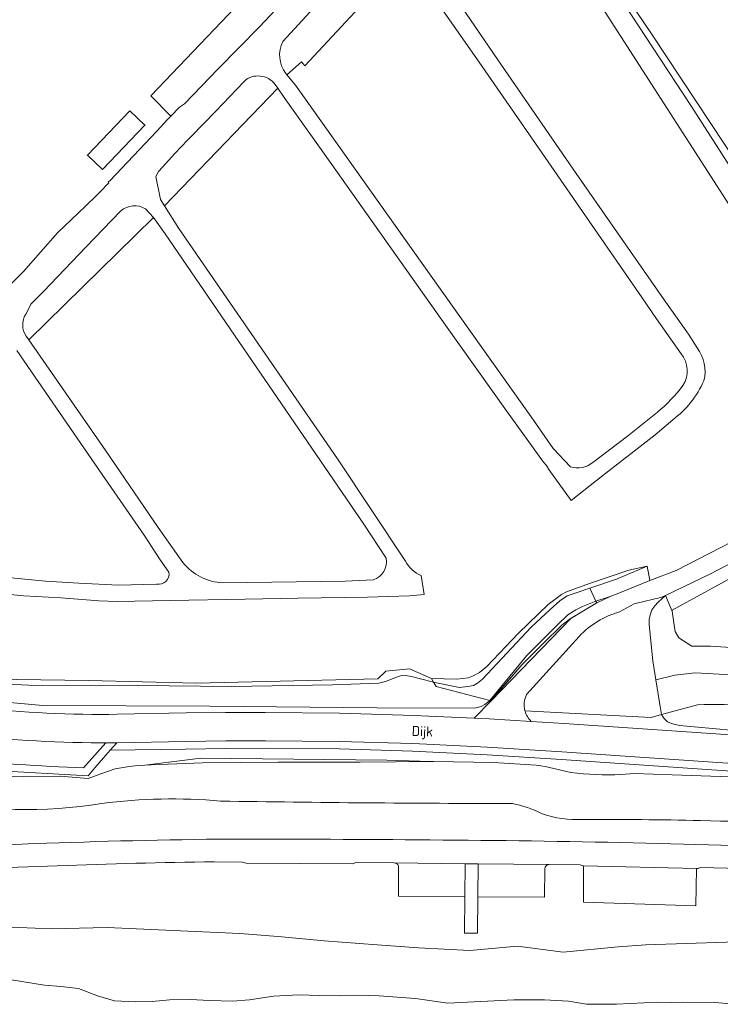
# Model space of a CAD drawing. Extents: x 184422 to 186971, y 345860 to 349088.
# Tile 12 of 59: x 185350 to 185476, y 346800 to 346977. Entities that reach past the tile are written whole.
import ezdxf
from ezdxf.enums import TextEntityAlignment as Align

# ---------------------------------------------------------------- set-up
doc = ezdxf.new("R2010")
doc.units = 0
for name, color, linetype, lineweight in [('B-WE-GR-BEPLANTING_CULTUUR_BOSPLANTSOEN-GV', 90, 'Continuous', 18), ('B-WE-GR-BOUWLAND-GV', 80, 'Continuous', 13), ('B-WE-GR-GRAS-GV', 60, 'Continuous', 13), ('B-WE-GR-HOUTWAL-GV', 40, 'Continuous', 13), ('B-WE-GR-STRUIK-GV', 90, 'Continuous', 13), ('B-WE-GW-TALUD_KRUIN-G', 90, 'Continuous', 18), ('B-WE-IE-TERREINAFSCHEIDING_KUNSTMATIG_HEKWERK-G', 20, 'IE-TERREINAFSCHEIDING-KUNSTMATIG', 18), ('B-WE-OG-BEBOUWING-GV', 7, 'Continuous', 35), ('B-WE-OG-TERREIN_CULTUURSCHEIDING-GV', 7, 'Continuous', 18), ('B-WE-OG-TERREIN_ERF-GV', 7, 'Continuous', 18), ('B-WE-OG-TOPOGRAFIE-T18', 1, 'Continuous', 18), ('B-WE-OG-WATER-GV', 130, 'Continuous', 18), ('B-WE-OG-WEG-GV', 7, 'Continuous', 18), ('B-WE-VH-ONVERHARD-GV', 252, 'Continuous', 18), ('B-WE-VH-VERHARDING_ASFALT-GV', 252, 'Continuous', 18), ('B-WE-VH-VERHARDING_BETONSTRAATSTEEN-GV', 252, 'Continuous', 18), ('B-WE-VH-VERHARDING_GESLOTEN-GV', 252, 'Continuous', 18), ('B-WE-VH-VERHARDING_OPEN-GV', 252, 'Continuous', 18)]:
    doc.layers.add(name, color=color, linetype=linetype, lineweight=lineweight)
doc.styles.add('NLCS-ISO-M1000-T18', font='NLCS-ISO.ttf', dxfattribs={"height": 1.8})
doc.linetypes.add('IE-TERREINAFSCHEIDING-KUNSTMATIG', pattern='A,4,[82,NLCS.SHX,S=0.75,R=90,X=0,Y=0],4,-2', length=10)

msp = doc.modelspace()

# ---------------------------------------------------------------- linework, layer by layer
at = {"layer": 'B-WE-GR-BEPLANTING_CULTUUR_BOSPLANTSOEN-GV', "flags": 128}
for points in [[(185441.032, 346853.168), (185463.747, 346851.969), (185465.592, 346852.494), (185465.328, 346853.927), (185464.56, 346858.716), (185464.009, 346862.147), (185463.344, 346868.683), (185463.351, 346869.555), (185463.537, 346870.41), (185463.87, 346871.263), (185464.373, 346871.993), (185464.957, 346872.64), (185466.275, 346873.867), (185465.628, 346873.556), (185460.664, 346872.362), (185458.01, 346870.92)], [(185450.781, 346866.522), (185441.332, 346856.066)]]:
    msp.add_lwpolyline(points, dxfattribs=at)
at = {"layer": 'B-WE-GR-BEPLANTING_CULTUUR_BOSPLANTSOEN-GV'}
for points in [[(185458.01, 346870.92, 0.1335065), (185450.781, 346866.522)], [(185441.332, 346856.066, 0.1821714), (185441.032, 346853.168)]]:
    msp.add_lwpolyline(points, format="xyb", dxfattribs=at)
at = {"layer": 'B-WE-GR-BOUWLAND-GV', "flags": 128}
for points in [[(185487.76, 347088.99), (185453.196, 347063.36), (185444.124, 347056.602), (185422.099, 347040.195), (185420.417, 347038.738), (185439.095, 347011.416), (185441.232, 347008.156), (185463.897, 346974.597), (185487.362, 346939.185)], [(185511.331, 346895.184), (185467.502, 346871.256), (185467.532, 346871.026), (185467.859, 346868.518), (185468.035, 346867.395), (185468.7, 346866.278), (185471.051, 346864.778), (185474.37, 346864.761), (185477.176, 346864.589)]]:
    msp.add_lwpolyline(points, dxfattribs=at)
at = {"layer": 'B-WE-GR-GRAS-GV', "flags": 128}
for points in [[(185452.719, 346875.184), (185457.503, 346876.826), (185462.994, 346879.119), (185459.695, 346878.439), (185452.845, 346876.082), (185448.493, 346874.523), (185447.635, 346874.047), (185445.224, 346872.241), (185439.892, 346867.123), (185434.19, 346861.096), (185432.845, 346860.037), (185431.702, 346859.438), (185430.835, 346859.098), (185428.823, 346858.806), (185424.247, 346858.928), (185424.613, 346858.296), (185424.837, 346858.236), (185429.27, 346857.326), (185430.792, 346857.504), (185431.776, 346857.709), (185432.498, 346858.106), (185433.393, 346858.813), (185442.176, 346868.147), (185445.575, 346871.36), (185447.337, 346872.89), (185448.633, 346873.785), (185449.896, 346874.215)], [(185462.994, 346879.119), (185457.503, 346876.826), (185452.719, 346875.184), (185453.802, 346872.827), (185456.33, 346873.67), (185456.341, 346873.675), (185458.186, 346874.389), (185463.467, 346876.575)], [(185453.802, 346872.827), (185452.719, 346875.184), (185449.896, 346874.215), (185448.633, 346873.785), (185447.337, 346872.89), (185445.575, 346871.36), (185442.176, 346868.147), (185433.393, 346858.813), (185432.498, 346858.106), (185431.776, 346857.709), (185430.792, 346857.504), (185429.27, 346857.326), (185424.837, 346858.236), (185424.613, 346858.296), (185425.061, 346857.521), (185434.715, 346855.01), (185441.359, 346863.083), (185446.966, 346868.675), (185448.768, 346870.391), (185450.201, 346871.297), (185451.412, 346871.892), (185452.872, 346872.518)], [(185456.33, 346873.67), (185453.802, 346872.827), (185453.941, 346872.523)], [(185453.941, 346872.523), (185453.802, 346872.827), (185452.872, 346872.518), (185451.412, 346871.892), (185450.201, 346871.297), (185448.768, 346870.391), (185446.966, 346868.675), (185441.359, 346863.083), (185434.715, 346855.01), (185434.901, 346854.961), (185434.913, 346854.975), (185440.516, 346861.45), (185444.274, 346865.159), (185447.694, 346868.532), (185448.97, 346869.577), (185449.334, 346869.794), (185451.241, 346870.929)]]:
    msp.add_lwpolyline(points, close=True, dxfattribs=at)
for points in [[(185337.194, 346858.422), (185351.844, 346857.747), (185371.462, 346857.679), (185388.34, 346857.509), (185406.413, 346857.823), (185414.768, 346858.123), (185415.516, 346858.285), (185416.162, 346858.488), (185417.45, 346859.029), (185418.683, 346859.417), (185419.54, 346859.468), (185420.668, 346859.316), (185422.289, 346858.918), (185424.613, 346858.296), (185424.247, 346858.928), (185420.288, 346860.677), (185416.044, 346860.293), (185414.616, 346858.877), (185381.937, 346858.134), (185362.647, 346858.595), (185349.714, 346858.753)], [(185417.552, 346825.812), (185417.463, 346825.813), (185410.55, 346825.887), (185410.101, 346825.676), (185390.949, 346825.753), (185390.229, 346825.976), (185385.179, 346826.021)], [(185444.585, 346824.831), (185444.557, 346819.689), (185432.567, 346819.754), (185432.531, 346813.226), (185430.18, 346813.227), (185430.216, 346819.767), (185418.284, 346819.832), (185418.314, 346825.324)], [(185477.964, 346824.829), (185477.873, 346824.842), (185477.754, 346824.844), (185477.397, 346824.85), (185472.613, 346825.011), (185472.164, 346824.82), (185471.889, 346824.826), (185471.734, 346818.105), (185451.534, 346818.754), (185451.557, 346825.295), (185450.985, 346825.453), (185445.395, 346825.513), (185445.192, 346825.5)], [(185344.097, 346814.464), (185355.948, 346813.996), (185365.907, 346814.211), (185377.791, 346813.686), (185389.794, 346813.134), (185396.691, 346812.592), (185404.946, 346811.834), (185414.497, 346811.09), (185421.918, 346810.562), (185431.129, 346810.088), (185439.712, 346810.868), (185447.921, 346809.801), (185457.776, 346810.773), (185462.771, 346811.087), (185479.076, 346811.626)]]:
    msp.add_lwpolyline(points, dxfattribs=at)
at = {"layer": 'B-WE-GR-GRAS-GV'}
for points in [[(185364.945, 346836.511, -0.0936262), (185333.875, 346837.232)], [(185386.328, 346836.931, 0.0533195), (185364.945, 346836.511)], [(185438.792, 346836.488, -0.0036781), (185386.328, 346836.931)], [(185444.024, 346834.695, 0.0691229), (185438.792, 346836.488)], [(185451.435, 346833.641, -0.1035503), (185444.024, 346834.695)], [(185472.574, 346833.43, 0.006388), (185451.435, 346833.641)], [(185530.615, 346831.357, 0.0072498), (185472.574, 346833.43)], [(185316.359, 346827.47, -0.0042245), (185352.876, 346829.284)], [(185352.876, 346829.284, -0.0065585), (185388.241, 346830.112)], [(185388.241, 346830.112, -0.00154), (185423.967, 346829.951)], [(185423.967, 346829.951, -0.004107), (185460.5, 346829.421)], [(185460.5, 346829.421, -0.0005016), (185496.568, 346828.485)], [(185385.179, 346826.021, 0.011684), (185328.759, 346823.938)], [(185418.314, 346825.324, 0.2605561), (185417.552, 346825.812)], [(185445.192, 346825.5, 0.3307019), (185444.585, 346824.831)]]:
    msp.add_lwpolyline(points, format="xyb", dxfattribs=at)
at = {"layer": 'B-WE-GR-HOUTWAL-GV', "flags": 128}
msp.add_lwpolyline([(185372.726, 346843.386), (185373.861, 346843.445), (185383.103, 346843.786), (185396.589, 346843.919), (185411.434, 346843.912), (185424.117, 346844.023), (185416.221, 346844.261), (185382.798, 346844.661)], close=True, dxfattribs=at)
at = {"layer": 'B-WE-GR-STRUIK-GV', "flags": 128}
for points in [[(185479.076, 346811.626), (185462.771, 346811.087), (185457.776, 346810.773), (185447.921, 346809.801), (185439.712, 346810.868), (185431.129, 346810.088), (185421.918, 346810.562), (185414.497, 346811.09), (185404.946, 346811.834), (185396.691, 346812.592), (185389.794, 346813.134), (185377.791, 346813.686), (185365.907, 346814.211), (185355.948, 346813.996), (185344.097, 346814.464)], [(185346.884, 346805.105), (185354.647, 346803.839), (185357.597, 346803.634), (185360.781, 346803.232), (185364.205, 346801.916), (185367.227, 346801.071), (185370.983, 346800.885), (185374.041, 346800.901), (185377.153, 346801.195), (185380.906, 346801.284), (185384.353, 346801.083), (185388.451, 346800.977), (185391.518, 346801.237), (185395.829, 346801.905), (185400.399, 346802.09), (185404.088, 346801.991), (185407.919, 346801.96), (185410.878, 346802.053), (185414.832, 346801.934), (185421.384, 346801.452), (185427.167, 346800.633), (185439.065, 346801.193), (185444.53, 346801.243), (185448.85, 346800.973), (185452.123, 346800.417), (185457.467, 346800.444), (185464.862, 346800.787), (185467.369, 346800.743), (185469.411, 346800.817), (185475.143, 346800.737), (185478.734, 346800.438)]]:
    msp.add_lwpolyline(points, dxfattribs=at)
at = {"layer": 'B-WE-GW-TALUD_KRUIN-G', "flags": 128}
for points in [[(185462.994, 346879.119), (185457.503, 346876.826), (185452.719, 346875.184)], [(185452.719, 346875.184), (185449.896, 346874.215), (185448.633, 346873.785), (185447.337, 346872.89), (185445.575, 346871.36), (185442.176, 346868.147), (185433.393, 346858.813), (185432.498, 346858.106), (185431.776, 346857.709), (185430.792, 346857.504), (185429.27, 346857.326), (185424.837, 346858.236), (185424.613, 346858.296)], [(185466.275, 346873.867), (185464.957, 346872.64), (185464.373, 346871.993), (185463.87, 346871.263), (185463.537, 346870.41), (185463.351, 346869.555), (185463.344, 346868.683), (185464.009, 346862.147), (185464.56, 346858.716), (185467.969, 346859.549), (185471.645, 346859.966), (185550.002, 346855.62)], [(185424.613, 346858.296), (185422.289, 346858.918), (185420.668, 346859.316), (185419.54, 346859.468), (185418.683, 346859.417), (185417.45, 346859.029), (185416.162, 346858.488), (185415.516, 346858.285), (185414.768, 346858.123), (185406.413, 346857.823), (185388.34, 346857.509), (185371.462, 346857.679), (185351.844, 346857.747), (185337.194, 346858.422), (185327.996, 346859.25), (185325.646, 346859.492), (185323.3, 346859.779), (185320.96, 346860.113), (185318.626, 346860.492), (185316.299, 346860.917), (185313.982, 346861.387), (185311.676, 346861.903), (185309.381, 346862.463)], [(185465.592, 346852.494), (185465.913, 346851.992), (185466.075, 346851.74), (185466.649, 346851.197), (185467.356, 346850.898), (185468.031, 346850.697), (185468.902, 346850.494), (185470.124, 346850.37), (185483.24, 346849.213), (185510.815, 346847.589), (185540.775, 346845.587), (185549.036, 346844.918), (185551.475, 346845.012), (185553.312, 346845.34), (185555.215, 346845.854), (185555.608, 346845.98), (185556.351, 346846.218), (185557.626, 346846.626), (185559.074, 346847.201), (185560.115, 346847.861), (185560.771, 346848.41), (185564.114, 346853.454), (185565.129, 346855.651), (185566.837, 346859.344)], [(185443.081, 346843.389), (185435.381, 346843.86), (185424.627, 346844.027), (185424.117, 346844.023), (185411.434, 346843.912), (185396.589, 346843.919), (185383.103, 346843.786), (185373.861, 346843.445), (185372.726, 346843.386), (185371.529, 346843.324), (185369.886, 346843.143), (185368.427, 346842.918), (185367.356, 346842.703), (185364.802, 346841.83), (185362.502, 346840.979), (185357.492, 346841.39), (185350.82, 346841.297), (185343.371, 346841.449)], [(185372.726, 346843.386), (185373.861, 346843.445), (185383.103, 346843.786), (185396.589, 346843.919), (185411.434, 346843.912), (185424.117, 346844.023)], [(185483.103, 346841.094), (185467.524, 346841.617), (185460.661, 346841.912), (185458.303, 346841.701)], [(185479.076, 346811.626), (185462.771, 346811.087), (185457.776, 346810.773), (185447.921, 346809.801), (185439.712, 346810.868), (185431.129, 346810.088), (185421.918, 346810.562), (185414.497, 346811.09), (185404.946, 346811.834), (185396.691, 346812.592), (185389.794, 346813.134), (185377.791, 346813.686), (185365.907, 346814.211), (185355.948, 346813.996), (185344.097, 346814.464), (185329.501, 346815.616), (185327.859, 346815.309), (185327.012, 346814.904), (185326.248, 346813.273)]]:
    msp.add_lwpolyline(points, dxfattribs=at)
at = {"layer": 'B-WE-GW-TALUD_KRUIN-G'}
for points in [[(185449.292, 346842.038, 0.030533), (185443.081, 346843.389)], [(185458.303, 346841.701, -0.0383035), (185449.292, 346842.038)]]:
    msp.add_lwpolyline(points, format="xyb", dxfattribs=at)
at = {"layer": 'B-WE-IE-TERREINAFSCHEIDING_KUNSTMATIG_HEKWERK-G', "flags": 128}
for points in [[(185462.994, 346879.119), (185459.695, 346878.439), (185452.845, 346876.082), (185448.493, 346874.523), (185447.635, 346874.047), (185445.224, 346872.241), (185439.892, 346867.123), (185434.19, 346861.096), (185432.845, 346860.037), (185431.702, 346859.438), (185430.835, 346859.098), (185428.823, 346858.806), (185424.247, 346858.928)], [(185463.467, 346876.575), (185458.186, 346874.389), (185456.341, 346873.675), (185456.33, 346873.67)], [(185452.719, 346875.184), (185453.802, 346872.827)], [(185456.33, 346873.67), (185453.941, 346872.523)], [(185453.941, 346872.523), (185451.241, 346870.929), (185448.97, 346869.577), (185447.694, 346868.532), (185444.274, 346865.159), (185440.516, 346861.45), (185434.901, 346854.961), (185434.715, 346855.01)], [(185453.802, 346872.827), (185453.941, 346872.523)], [(185424.247, 346858.928), (185420.288, 346860.677), (185416.044, 346860.293), (185414.616, 346858.877), (185381.937, 346858.134), (185362.647, 346858.595), (185349.714, 346858.753), (185345.65, 346858.934), (185338.739, 346859.241), (185326.19, 346860.465), (185312.62, 346863.025), (185311.811, 346863.573), (185311.007, 346864.798), (185311.006, 346867.247), (185310.307, 346868.161), (185309.381, 346862.463)], [(185468.035, 346867.395), (185468.7, 346866.278)], [(185471.051, 346864.778), (185468.7, 346866.278)], [(185474.37, 346864.761), (185471.051, 346864.778)], [(185477.176, 346864.589), (185474.37, 346864.761)], [(185424.613, 346858.296), (185424.247, 346858.928)], [(185434.715, 346855.01), (185425.061, 346857.521), (185424.613, 346858.296)]]:
    msp.add_lwpolyline(points, dxfattribs=at)
at = {"layer": 'B-WE-OG-BEBOUWING-GV', "flags": 128}
msp.add_lwpolyline([(185369.996, 346960.965), (185362.395, 346953.003), (185365.113, 346950.411), (185372.71, 346958.374)], close=True, dxfattribs=at)
at = {"layer": 'B-WE-OG-TERREIN_CULTUURSCHEIDING-GV', "flags": 128}
for points in [[(185467.532, 346871.026), (185466.275, 346873.867), (185464.957, 346872.64), (185464.373, 346871.993), (185463.87, 346871.263), (185463.537, 346870.41), (185463.351, 346869.555), (185463.344, 346868.683), (185464.009, 346862.147), (185464.56, 346858.716), (185467.969, 346859.549), (185471.645, 346859.966), (185550.002, 346855.62)], [(185564.673, 346862.036), (185561.73, 346862.091), (185558.88, 346861.266), (185553.192, 346859.3), (185549.921, 346859.194), (185547.039, 346859.151), (185544.31, 346859.269), (185541.379, 346859.472), (185535.396, 346860.019), (185523.312, 346861.124), (185513.84, 346861.739), (185501.534, 346862.663), (185495.532, 346863.173), (185489.286, 346863.704), (185483.405, 346864.205), (185477.176, 346864.589), (185474.37, 346864.761), (185471.051, 346864.778), (185468.7, 346866.278), (185468.035, 346867.395), (185467.859, 346868.518), (185467.532, 346871.026)], [(185338.458, 346855.522), (185354.396, 346854.126), (185384.402, 346853.993), (185414.397, 346853.66), (185431.973, 346853.603), (185433.171, 346853.93), (185433.812, 346854.308), (185434.587, 346854.855), (185434.715, 346855.01), (185425.061, 346857.521), (185424.613, 346858.296), (185422.289, 346858.918), (185420.668, 346859.316), (185419.54, 346859.468), (185418.683, 346859.417), (185417.45, 346859.029), (185416.162, 346858.488), (185415.516, 346858.285), (185414.768, 346858.123), (185406.413, 346857.823), (185388.34, 346857.509), (185371.462, 346857.679), (185351.844, 346857.747), (185337.194, 346858.422)], [(185550.002, 346855.62), (185471.645, 346859.966), (185467.969, 346859.549), (185464.56, 346858.716), (185465.328, 346853.927), (185465.592, 346852.494)], [(185472.077, 346854.232), (185465.592, 346852.494), (185465.913, 346851.992), (185466.075, 346851.74), (185466.649, 346851.197), (185467.356, 346850.898), (185468.031, 346850.697), (185468.902, 346850.494), (185470.124, 346850.37), (185483.24, 346849.213)], [(185465.592, 346852.494), (185472.077, 346854.232)], [(185443.081, 346843.389), (185435.381, 346843.86), (185424.627, 346844.027), (185424.117, 346844.023), (185411.434, 346843.912), (185396.589, 346843.919), (185383.103, 346843.786), (185373.861, 346843.445), (185372.726, 346843.386), (185371.529, 346843.324), (185369.886, 346843.143), (185368.427, 346842.918), (185367.356, 346842.703), (185364.802, 346841.83), (185362.502, 346840.979), (185357.492, 346841.39), (185350.82, 346841.297), (185343.371, 346841.449)], [(185483.103, 346841.094), (185467.524, 346841.617), (185460.661, 346841.912), (185458.303, 346841.701)]]:
    msp.add_lwpolyline(points, dxfattribs=at)
at = {"layer": 'B-WE-OG-TERREIN_CULTUURSCHEIDING-GV'}
for points in [[(185481.584, 346854.042, 0.0260903), (185472.077, 346854.232)], [(185472.077, 346854.232, -0.0260903), (185481.584, 346854.042)], [(185449.292, 346842.038, 0.030533), (185443.081, 346843.389)], [(185458.303, 346841.701, -0.0383035), (185449.292, 346842.038)], [(185333.875, 346837.232, 0.0936262), (185364.945, 346836.511)], [(185364.945, 346836.511, -0.0533195), (185386.328, 346836.931)], [(185386.328, 346836.931, 0.0036781), (185438.792, 346836.488)], [(185438.792, 346836.488, -0.0691229), (185444.024, 346834.695)], [(185444.024, 346834.695, 0.1035503), (185451.435, 346833.641)], [(185451.435, 346833.641, -0.006388), (185472.574, 346833.43)], [(185472.574, 346833.43, -0.0072498), (185530.615, 346831.357)]]:
    msp.add_lwpolyline(points, format="xyb", dxfattribs=at)
at = {"layer": 'B-WE-OG-TERREIN_ERF-GV', "flags": 128}
for points in [[(185477.226, 346944.899), (185451.011, 346985.624), (185412.142, 347039.004), (185425.525, 347049.346), (185487.731, 347094.563)], [(185339.195, 346928.283), (185341.3, 346928.378), (185344.974, 346928.709), (185346.644, 346929.051), (185347.397, 346929.205), (185348.766, 346929.918), (185350.881, 346932.069), (185357.011, 346939.002), (185362.069, 346943.821), (185364.045, 346945.739), (185364.646, 346946.323), (185366.264, 346948.004), (185366.107, 346948.224), (185366.264, 346948.265), (185366.406, 346948.348), (185374.932, 346957.338), (185376.752, 346959.367), (185377.361, 346959.96), (185373.79, 346963.628), (185410.544, 347002.125), (185418.599, 346993.846)], [(185419.373, 346993.106), (185421.786, 346990.464), (185423.916, 346987.777), (185429.583, 346979.737), (185436.177, 346970.13), (185450.241, 346949.703), (185466.078, 346926.982), (185470.442, 346920.814), (185471.987, 346918.345)], [(185469.1, 346917.305), (185464.678, 346923.568), (185462.095, 346927.356), (185442.934, 346955.103), (185433.331, 346968.921), (185421.51, 346985.92), (185419.498, 346988.409), (185401.497, 346969.052), (185400.878, 346969.751), (185398.259, 346967.43), (185399.821, 346965.556), (185422.55, 346933.534), (185442.143, 346905.98), (185446.136, 346900.26), (185449.213, 346896.959)], [(185467.594, 346905.447), (185464.473, 346902.743), (185455.04, 346895.396), (185449.336, 346890.943), (185445.313, 346896.499), (185444.888, 346897.194), (185444.357, 346897.811), (185437.708, 346907.024), (185426.757, 346922.433), (185406.351, 346951.327), (185397.778, 346963.343), (185396.617, 346964.99), (185376.22, 346943.882), (185378.829, 346939.794), (185407.344, 346898.423), (185419.558, 346880.021)], [(185416.096, 346880.555), (185412.099, 346886.665), (185376.387, 346938.847), (185374.264, 346941.779), (185351.839, 346919.78), (185365.725, 346899.858), (185375.133, 346886.078), (185379.557, 346879.799)], [(185377.051, 346878.031), (185375.469, 346880.302), (185372.609, 346884.693), (185365.03, 346895.612), (185349.669, 346917.909)], [(185453.228, 346897.745), (185459.468, 346902.494), (185464.852, 346906.783)], [(185349.714, 346858.753), (185362.647, 346858.595), (185381.937, 346858.134), (185414.616, 346858.877), (185416.044, 346860.293), (185420.288, 346860.677), (185424.247, 346858.928), (185428.823, 346858.806), (185430.835, 346859.098), (185431.702, 346859.438), (185432.845, 346860.037), (185434.19, 346861.096), (185439.892, 346867.123), (185445.224, 346872.241), (185447.635, 346874.047), (185448.493, 346874.523), (185452.845, 346876.082), (185459.695, 346878.439), (185462.994, 346879.119), (185463.467, 346876.575), (185468.232, 346878.362), (185502.181, 346895.846)], [(185422.398, 346877.46), (185422.91, 346874.059), (185420.267, 346873.798), (185412.751, 346873.574), (185400.227, 346873.387), (185390.741, 346873.22), (185377.277, 346872.996), (185367.718, 346872.781), (185364.415, 346872.912), (185357.58, 346873.432), (185350.971, 346873.802), (185344.759, 346874.393), (185329.714, 346876.68), (185324.107, 346877.701), (185317.219, 346879.045), (185316.072, 346879.525), (185315.075, 346880.152), (185314.356, 346880.593), (185313.124, 346881.476), (185312.779, 346881.869), (185312.454, 346882.38), (185312.06, 346883.261), (185311.55, 346884.259), (185311.266, 346885.078)], [(185316.827, 346883.368), (185318.513, 346882.29), (185320.275, 346881.339), (185322.911, 346880.826), (185329.954, 346879.569), (185337.329, 346878.462), (185346.154, 346877.265), (185354.853, 346876.414), (185360.827, 346876.061), (185367.947, 346875.728)], [(185386.723, 346876.144), (185408.7, 346876.46), (185413.759, 346876.662)], [(185367.947, 346875.728), (185374.809, 346875.9)]]:
    msp.add_lwpolyline(points, dxfattribs=at)
msp.add_lwpolyline([(185372.71, 346958.374), (185365.113, 346950.411), (185362.395, 346953.003), (185369.996, 346960.965)], close=True, dxfattribs=at)
at = {"layer": 'B-WE-OG-TERREIN_ERF-GV'}
for points in [[(185469.445, 346911.599, 0.3282378), (185469.1, 346917.305)], [(185471.987, 346918.345, -0.2323962), (185473.21, 346912.463)], [(185473.21, 346912.463, -0.131065), (185467.594, 346905.447)], [(185464.852, 346906.783, 0.0600479), (185469.445, 346911.599)], [(185449.213, 346896.959, 0.2430852), (185453.228, 346897.745)], [(185413.759, 346876.662, 0.3786828), (185416.096, 346880.555)], [(185379.557, 346879.799, 0.2179368), (185386.723, 346876.144)], [(185419.558, 346880.021, 0.1771853), (185422.398, 346877.46)], [(185374.809, 346875.9, 0.5051506), (185377.051, 346878.031)]]:
    msp.add_lwpolyline(points, format="xyb", dxfattribs=at)
at = {"layer": 'B-WE-OG-WATER-GV', "flags": 128}
msp.add_lwpolyline([(185478.734, 346800.438), (185475.143, 346800.737), (185469.411, 346800.817), (185467.369, 346800.743), (185464.862, 346800.787), (185457.467, 346800.444), (185452.123, 346800.417), (185448.85, 346800.973), (185444.53, 346801.243), (185439.065, 346801.193), (185427.167, 346800.633), (185421.384, 346801.452), (185414.832, 346801.934), (185410.878, 346802.053), (185407.919, 346801.96), (185404.088, 346801.991), (185400.399, 346802.09), (185395.829, 346801.905), (185391.518, 346801.237), (185388.451, 346800.977), (185384.353, 346801.083), (185380.906, 346801.284), (185377.153, 346801.195), (185374.041, 346800.901), (185370.983, 346800.885), (185367.227, 346801.071), (185364.205, 346801.916), (185360.781, 346803.232), (185357.597, 346803.634), (185354.647, 346803.839), (185346.884, 346805.105)], dxfattribs=at)
at = {"layer": 'B-WE-OG-WEG-GV', "flags": 128}
for points in [[(185487.731, 347094.563), (185425.525, 347049.346), (185412.142, 347039.004), (185451.011, 346985.624), (185477.226, 346944.899), (185503.765, 346903.968), (185504.566, 346901.077), (185504.157, 346898.194), (185502.181, 346895.846), (185468.232, 346878.362), (185463.467, 346876.575)], [(185458.01, 346870.92), (185460.664, 346872.362), (185465.628, 346873.556), (185466.275, 346873.867), (185474.381, 346877.767), (185491.933, 346886.897), (185502.006, 346892.434), (185509.782, 346897.012), (185510.022, 346897.528), (185510.029, 346898.049), (185507.634, 346903.336), (185501.192, 346915.227), (185491.831, 346929.458), (185481.995, 346944.538), (185470.887, 346961.928), (185460.068, 346978.285), (185447.372, 346997.26), (185430.154, 347023.215), (185419.831, 347038.231), (185420.417, 347038.738), (185422.099, 347040.195), (185444.124, 347056.602), (185453.196, 347063.36), (185487.76, 347088.99)], [(185463.467, 346876.575), (185458.186, 346874.389), (185456.341, 346873.675), (185456.33, 346873.67), (185453.941, 346872.523), (185451.241, 346870.929), (185449.334, 346869.794), (185434.979, 346854.952), (185431.91, 346851.808), (185434.591, 346851.684), (185442.173, 346851.234)], [(185364.762, 346852.495), (185366.234, 346852.488), (185367.706, 346852.518), (185380.111, 346852.805), (185387.211, 346852.818), (185394.311, 346852.851), (185407.697, 346852.701), (185421.08, 346852.308), (185431.91, 346851.808), (185434.979, 346854.952), (185449.334, 346869.794), (185448.97, 346869.577), (185447.694, 346868.532), (185444.274, 346865.159), (185440.516, 346861.45), (185434.913, 346854.975), (185434.901, 346854.961), (185434.715, 346855.01), (185434.587, 346854.855), (185433.812, 346854.308), (185433.171, 346853.93), (185431.973, 346853.603), (185414.397, 346853.66), (185384.402, 346853.993), (185354.396, 346854.126), (185338.458, 346855.522)], [(185441.332, 346856.066), (185450.781, 346866.522)], [(185616.219, 346833.924), (185591.773, 346834.732), (185587.416, 346833.023), (185576.894, 346833.687), (185572.746, 346835.93), (185508.985, 346840.233), (185472.921, 346842.686), (185447.618, 346844.412), (185434.217, 346845.244), (185420.806, 346845.87), (185407.664, 346846.293), (185394.517, 346846.417), (185387.276, 346846.386), (185380.038, 346846.241), (185366.499, 346846.054), (185363.719, 346842.874), (185362.5, 346841.48), (185345.635, 346842.449), (185330.941, 346844.043), (185318.886, 346846.312), (185316.661, 346846.803), (185313.106, 346852.289), (185313.052, 346852.303), (185311.264, 346852.764)], [(185465.592, 346852.494), (185463.747, 346851.969), (185441.032, 346853.168)], [(185483.24, 346849.213), (185470.124, 346850.37), (185468.902, 346850.494), (185468.031, 346850.697), (185467.356, 346850.898), (185466.649, 346851.197), (185466.075, 346851.74), (185465.913, 346851.992), (185465.592, 346852.494)], [(185442.173, 346851.234), (185448.093, 346850.882), (185473.641, 346849.153), (185503.753, 346847.009)], [(185361.696, 346842.93), (185365.668, 346847.392), (185364.703, 346847.393)], [(185343.371, 346841.449), (185350.82, 346841.297), (185357.492, 346841.39), (185362.502, 346840.979), (185364.802, 346841.83), (185367.356, 346842.703), (185368.427, 346842.918), (185369.886, 346843.143), (185371.529, 346843.324), (185372.726, 346843.386), (185382.798, 346844.661), (185416.221, 346844.261), (185424.117, 346844.023), (185424.627, 346844.027), (185435.381, 346843.86), (185443.081, 346843.389)], [(185458.303, 346841.701), (185460.661, 346841.912), (185467.524, 346841.617), (185483.103, 346841.094)]]:
    msp.add_lwpolyline(points, dxfattribs=at)
at = {"layer": 'B-WE-OG-WEG-GV'}
for points in [[(185450.781, 346866.522, -0.1335065), (185458.01, 346870.92)], [(185441.032, 346853.168, -0.1821714), (185441.332, 346856.066)], [(185339.07, 346854.075, 0.0280284), (185364.762, 346852.495)], [(185441.032, 346853.168, 0.1389312), (185442.173, 346851.234)], [(185442.173, 346851.234, -0.1389312), (185441.032, 346853.168)], [(185364.703, 346847.393, -0.0282137), (185338.509, 346849.006)], [(185337.994, 346844.603, 0.0197841), (185361.696, 346842.93)], [(185443.081, 346843.389, -0.030533), (185449.292, 346842.038)], [(185449.292, 346842.038, 0.0383035), (185458.303, 346841.701)]]:
    msp.add_lwpolyline(points, format="xyb", dxfattribs=at)
at = {"layer": 'B-WE-VH-ONVERHARD-GV', "flags": 128}
for points in [[(185487.362, 346939.185), (185463.897, 346974.597), (185441.232, 347008.156), (185439.095, 347011.416), (185420.417, 347038.738), (185419.831, 347038.231), (185430.154, 347023.215), (185447.372, 346997.26), (185460.068, 346978.285), (185470.887, 346961.928), (185481.995, 346944.538)], [(185491.933, 346886.897), (185474.381, 346877.767), (185466.275, 346873.867), (185467.532, 346871.026), (185467.502, 346871.256), (185511.331, 346895.184)]]:
    msp.add_lwpolyline(points, dxfattribs=at)
at = {"layer": 'B-WE-VH-VERHARDING_ASFALT-GV'}
for points in [[(185364.762, 346852.495, -0.0280284), (185339.07, 346854.075)], [(185338.509, 346849.006, 0.0282137), (185364.703, 346847.393)]]:
    msp.add_lwpolyline(points, format="xyb", dxfattribs=at)
at = {"layer": 'B-WE-VH-VERHARDING_ASFALT-GV', "flags": 128}
for points in [[(185589.428, 346841.787), (185586.469, 346841.915), (185577.78, 346842.478), (185573.066, 346842.783), (185567.333, 346843.158), (185563.163, 346843.431), (185559.622, 346843.675), (185553.264, 346844.114), (185553.227, 346843.61), (185503.753, 346847.009), (185473.641, 346849.153), (185448.093, 346850.882), (185442.173, 346851.234), (185434.591, 346851.684), (185431.91, 346851.808), (185421.08, 346852.308), (185407.697, 346852.701), (185394.311, 346852.851), (185387.211, 346852.818), (185380.111, 346852.805), (185367.706, 346852.518), (185366.234, 346852.488), (185364.762, 346852.495)], [(185364.703, 346847.393), (185365.668, 346847.392), (185366.182, 346847.391), (185367.661, 346847.382), (185380.082, 346847.649), (185387.24, 346847.733), (185394.4, 346847.768), (185407.63, 346847.644), (185420.856, 346847.249), (185434.261, 346846.602), (185447.658, 346845.792), (185473.072, 346844.037), (185509.188, 346841.588), (185573.199, 346837.22), (185583.215, 346836.537), (185589.597, 346836.216), (185591.62, 346836.123), (185591.856, 346836.112), (185591.989, 346841.676), (185591.216, 346841.71), (185589.428, 346841.787)]]:
    msp.add_lwpolyline(points, dxfattribs=at)
at = {"layer": 'B-WE-VH-VERHARDING_BETONSTRAATSTEEN-GV', "flags": 128}
for points in [[(185317.298, 346847.958), (185314.773, 346852.171), (185314.009, 346853.446), (185313.052, 346852.303), (185313.106, 346852.289), (185316.661, 346846.803), (185318.886, 346846.312), (185330.941, 346844.043), (185345.635, 346842.449), (185362.5, 346841.48), (185363.719, 346842.874), (185366.499, 346846.054), (185367.661, 346847.382), (185366.182, 346847.391), (185365.668, 346847.392), (185361.696, 346842.93)], [(185509.188, 346841.588), (185473.072, 346844.037), (185447.658, 346845.792), (185434.261, 346846.602), (185420.856, 346847.249), (185407.63, 346847.644), (185394.4, 346847.768), (185387.24, 346847.733), (185380.082, 346847.649), (185367.661, 346847.382), (185366.499, 346846.054), (185380.038, 346846.241), (185387.276, 346846.386), (185394.517, 346846.417), (185407.664, 346846.293), (185420.806, 346845.87), (185434.217, 346845.244), (185447.618, 346844.412), (185472.921, 346842.686), (185508.985, 346840.233)]]:
    msp.add_lwpolyline(points, dxfattribs=at)
at = {"layer": 'B-WE-VH-VERHARDING_BETONSTRAATSTEEN-GV'}
msp.add_lwpolyline([(185361.696, 346842.93, -0.0197841), (185337.994, 346844.603)], format="xyb", dxfattribs=at)
at = {"layer": 'B-WE-VH-VERHARDING_GESLOTEN-GV', "flags": 128}
for points in [[(185471.987, 346918.345), (185470.442, 346920.814), (185466.078, 346926.982), (185450.241, 346949.703), (185436.177, 346970.13), (185429.583, 346979.737), (185423.916, 346987.777), (185421.786, 346990.464), (185419.373, 346993.106)], [(185407.091, 346990.697), (185393.332, 346976.052), (185385.882, 346968.487), (185379.839, 346962.215), (185378.917, 346961.594), (185377.361, 346959.96), (185376.752, 346959.367), (185374.932, 346957.338), (185366.406, 346948.348), (185366.264, 346948.265), (185366.107, 346948.224), (185366.264, 346948.004), (185364.646, 346946.323), (185364.045, 346945.739), (185362.069, 346943.821), (185357.011, 346939.002), (185350.881, 346932.069), (185348.766, 346929.918), (185347.397, 346929.205), (185346.644, 346929.051), (185344.974, 346928.709), (185341.3, 346928.378), (185339.195, 346928.283)], [(185397.542, 346973.402), (185404.492, 346980.977), (185412.178, 346989.07)], [(185418.584, 346989.539), (185419.498, 346988.409), (185421.51, 346985.92), (185433.331, 346968.921), (185442.934, 346955.103), (185462.095, 346927.356), (185464.678, 346923.568), (185469.1, 346917.305)], [(185449.213, 346896.959), (185446.136, 346900.26), (185442.143, 346905.98), (185422.55, 346933.534), (185399.821, 346965.556), (185398.259, 346967.43), (185398.054, 346967.676)], [(185419.558, 346880.021), (185407.344, 346898.423), (185378.829, 346939.794), (185376.22, 346943.882), (185375.494, 346945.018), (185374.674, 346949.148), (185375.155, 346950.054), (185375.86, 346950.802), (185378.104, 346953.284), (185380.376, 346955.651), (185381.002, 346956.253), (185385.464, 346960.897), (185390.49, 346966.129), (185390.903, 346966.559)], [(185396.3, 346965.439), (185396.617, 346964.99), (185397.778, 346963.343), (185406.351, 346951.327), (185426.757, 346922.433), (185437.708, 346907.024), (185444.357, 346897.811), (185444.888, 346897.194), (185445.313, 346896.499), (185449.336, 346890.943), (185455.04, 346895.396), (185464.473, 346902.743), (185467.594, 346905.447)], [(185351.285, 346924.404), (185352.288, 346926.26), (185354.48, 346928.491), (185362.178, 346936.519), (185368.359, 346942.935)], [(185372.85, 346943.317), (185374.264, 346941.779), (185376.387, 346938.847), (185412.099, 346886.665), (185416.096, 346880.555)], [(185379.557, 346879.799), (185375.133, 346886.078), (185365.725, 346899.858), (185351.839, 346919.78), (185351.376, 346920.445)], [(185349.669, 346917.909), (185365.03, 346895.612), (185372.609, 346884.693), (185375.469, 346880.302), (185377.051, 346878.031)], [(185464.852, 346906.783), (185459.468, 346902.494), (185453.228, 346897.745)], [(185311.266, 346885.078), (185311.55, 346884.259), (185312.06, 346883.261), (185312.454, 346882.38), (185312.779, 346881.869), (185313.124, 346881.476), (185314.356, 346880.593), (185315.075, 346880.152), (185316.072, 346879.525), (185317.219, 346879.045), (185324.107, 346877.701), (185329.714, 346876.68), (185344.759, 346874.393), (185350.971, 346873.802), (185357.58, 346873.432), (185364.415, 346872.912), (185367.718, 346872.781), (185377.277, 346872.996), (185390.741, 346873.22), (185400.227, 346873.387), (185412.751, 346873.574), (185420.267, 346873.798), (185422.91, 346874.059), (185422.398, 346877.46)], [(185374.809, 346875.9), (185367.947, 346875.728), (185360.827, 346876.061), (185354.853, 346876.414), (185346.154, 346877.265), (185337.329, 346878.462), (185329.954, 346879.569), (185322.911, 346880.826), (185320.275, 346881.339), (185318.513, 346882.29), (185316.827, 346883.368)], [(185413.759, 346876.662), (185408.7, 346876.46), (185386.723, 346876.144)], [(185385.179, 346826.021), (185390.229, 346825.976), (185390.949, 346825.753), (185410.101, 346825.676), (185410.55, 346825.887), (185417.463, 346825.813), (185417.552, 346825.812), (185430.279, 346825.675), (185432.63, 346825.65), (185445.326, 346825.514), (185445.366, 346825.513), (185445.395, 346825.513), (185450.985, 346825.453), (185451.557, 346825.295), (185471.889, 346824.826), (185472.164, 346824.82), (185472.613, 346825.011), (185477.397, 346824.85), (185477.754, 346824.844), (185477.873, 346824.842)]]:
    msp.add_lwpolyline(points, dxfattribs=at)
at = {"layer": 'B-WE-VH-VERHARDING_GESLOTEN-GV'}
for points in [[(185398.054, 346967.676, -0.2958517), (185397.542, 346973.402)], [(185390.903, 346966.559, -0.4216671), (185396.3, 346965.439)], [(185368.359, 346942.935, -0.3335858), (185372.85, 346943.317)], [(185351.376, 346920.445, -0.2932577), (185351.285, 346924.404)], [(185469.1, 346917.305, -0.3282378), (185469.445, 346911.599)], [(185473.21, 346912.463, 0.2323962), (185471.987, 346918.345)], [(185467.594, 346905.447, 0.131065), (185473.21, 346912.463)], [(185469.445, 346911.599, -0.0600479), (185464.852, 346906.783)], [(185453.228, 346897.745, -0.2430852), (185449.213, 346896.959)], [(185416.096, 346880.555, -0.3786828), (185413.759, 346876.662)], [(185386.723, 346876.144, -0.2179368), (185379.557, 346879.799)], [(185422.398, 346877.46, -0.1771853), (185419.558, 346880.021)], [(185377.051, 346878.031, -0.5051506), (185374.809, 346875.9)], [(185352.876, 346829.284, 0.0042245), (185316.359, 346827.47)], [(185388.241, 346830.112, 0.0065585), (185352.876, 346829.284)], [(185423.967, 346829.951, 0.00154), (185388.241, 346830.112)], [(185460.5, 346829.421, 0.004107), (185423.967, 346829.951)], [(185496.568, 346828.485, 0.0005016), (185460.5, 346829.421)], [(185328.759, 346823.938, -0.011684), (185385.179, 346826.021)]]:
    msp.add_lwpolyline(points, format="xyb", dxfattribs=at)
at = {"layer": 'B-WE-VH-VERHARDING_OPEN-GV', "flags": 128}
for points in [[(185418.599, 346993.846), (185410.544, 347002.125), (185373.79, 346963.628), (185377.361, 346959.96), (185378.917, 346961.594), (185379.839, 346962.215), (185385.882, 346968.487), (185393.332, 346976.052), (185407.091, 346990.697)], [(185412.178, 346989.07), (185404.492, 346980.977), (185397.542, 346973.402)], [(185398.054, 346967.676), (185398.259, 346967.43), (185400.878, 346969.751), (185401.497, 346969.052), (185419.498, 346988.409), (185418.584, 346989.539)], [(185390.903, 346966.559), (185390.49, 346966.129), (185385.464, 346960.897), (185381.002, 346956.253), (185380.376, 346955.651), (185378.104, 346953.284), (185375.86, 346950.802), (185375.155, 346950.054), (185374.674, 346949.148), (185375.494, 346945.018), (185376.22, 346943.882), (185396.617, 346964.99), (185396.3, 346965.439)], [(185368.359, 346942.935), (185362.178, 346936.519), (185354.48, 346928.491), (185352.288, 346926.26), (185351.285, 346924.404)], [(185351.376, 346920.445), (185351.839, 346919.78), (185374.264, 346941.779), (185372.85, 346943.317)], [(185418.284, 346819.832), (185430.216, 346819.767), (185430.279, 346825.675), (185417.552, 346825.812)], [(185418.314, 346825.324), (185418.284, 346819.832)], [(185445.192, 346825.5), (185445.395, 346825.513), (185445.366, 346825.513), (185445.326, 346825.514), (185432.63, 346825.65), (185432.567, 346819.754), (185444.557, 346819.689), (185444.585, 346824.831)]]:
    msp.add_lwpolyline(points, dxfattribs=at)
at = {"layer": 'B-WE-VH-VERHARDING_OPEN-GV'}
for points in [[(185397.542, 346973.402, 0.2958517), (185398.054, 346967.676)], [(185396.3, 346965.439, 0.4216671), (185390.903, 346966.559)], [(185372.85, 346943.317, 0.3335858), (185368.359, 346942.935)], [(185351.285, 346924.404, 0.2932577), (185351.376, 346920.445)], [(185417.552, 346825.812, -0.2605561), (185418.314, 346825.324)], [(185444.585, 346824.831, -0.3307019), (185445.192, 346825.5)]]:
    msp.add_lwpolyline(points, format="xyb", dxfattribs=at)
at = {"layer": 'B-WE-VH-VERHARDING_OPEN-GV', "flags": 128}
for points in [[(185430.216, 346819.767), (185430.18, 346813.227), (185432.531, 346813.226), (185432.567, 346819.754), (185432.63, 346825.65), (185430.279, 346825.675)], [(185451.557, 346825.295), (185451.534, 346818.754), (185471.734, 346818.105), (185471.889, 346824.826)]]:
    msp.add_lwpolyline(points, close=True, dxfattribs=at)

# ---------------------------------------------------------------- texts
at = {"layer": 'B-WE-OG-TOPOGRAFIE-T18', "style": 'NLCS-ISO-M1000-T18'}
msp.add_text('Dijk', height=1.8, rotation=357.8, dxfattribs=at).set_placement((185422.603, 346849.214), align=Align.MIDDLE)

doc.saveas('drawing.dxf')
